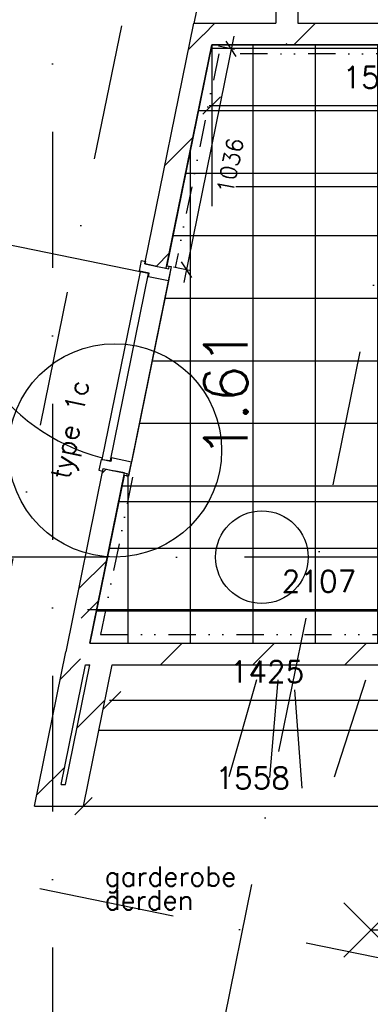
# Model space of a CAD drawing. Extents: x -171140 to 151546, y -8083 to 162438.
# Tile 80 of 96: x 36877 to 38490, y 80991 to 85518. Entities that reach past the tile are written whole.
import ezdxf
from ezdxf.enums import TextEntityAlignment as Align

# ---------------------------------------------------------------- set-up
doc = ezdxf.new("R2010")
doc.units = 0
doc.header["$LTSCALE"] = 50
doc.header["$MEASUREMENT"] = 0
doc.header["$PDMODE"] = 3
doc.header["$PDSIZE"] = 0.001
for name, pattern in [('DIVIDE', [31.25, 12.5, -6.25, 0, -6.25, 0, -6.25]), ('HIDDEN2', [0.1875, 0.125, -0.0625]), ('STRAM_0WT$0$DASHDOT', [25, 12.5, -6.25, 0, -6.25])]:
    doc.linetypes.add(name, pattern=pattern)
doc.layers.get('0').update_dxf_attribs({"linetype": 'CONTINUOUS'})
doc.layers.get('DEFPOINTS').update_dxf_attribs({"linetype": 'CONTINUOUS'})
for name, color, linetype in [('00', 7, 'CONTINUOUS'), ('_DETAILNUMMERS', 4, 'CONTINUOUS'), ('_DETAILNUMMERSTEKST', 4, 'CONTINUOUS'), ('_INTERIEUR', 7, 'CONTINUOUS'), ('A--A22--_F123-', 9, 'CONTINUOUS'), ('A--L08A1_HULPLIJNEN', 7, 'CONTINUOUS'), ('A--L21--', 3, 'CONTINUOUS'), ('A--L22--_F-2--', 7, 'CONTINUOUS'), ('A--L24AC1_TRAPPEN', 1, 'HIDDEN2'), ('A--L32--', 7, 'CONTINUOUS'), ('A--L32--_F123-', 1, 'CONTINUOUS'), ('A--L32--_F123-DRAAIR', 7, 'CONTINUOUS'), ('A--L56--', 7, 'CONTINUOUS'), ('A--L65--', 7, 'CONTINUOUS'), ('A--L65--_F-23-', 7, 'CONTINUOUS'), ('A--L65--_F123-', 7, 'CONTINUOUS'), ('A--L70--INVENTARIS', 2, 'CONTINUOUS'), ('A--M$1A-_F123-', 1, 'CONTINUOUS'), ('A--M1$A-_F123-', 1, 'CONTINUOUS'), ('A--T$1A-_F123-_R', 4, 'CONTINUOUS'), ('STRAM_0WT$0$A--L$7A-_STRAM', 1, 'STRAM_0WT$0$DASHDOT'), ('STRAM_0WT$0$A--L$7AC3-_STR', 3, 'STRAM_0WT$0$DASHDOT'), ('TEGELS', 253, 'CONTINUOUS'), ('TEKST_KOZIJNMERK', 10, 'CONTINUOUS'), ('TEKSTKOZIJNMERK', 2, 'CONTINUOUS'), ('X--LR---_CP', 7, 'CONTINUOUS')]:
    doc.layers.add(name, color=color, linetype=linetype)
doc.styles.add('ALFA-0_25', font='ROMANS')
doc.styles.add('B-01', font='SIMPLEX.SHX', dxfattribs={"width": 0.8, "height": 4.5})
doc.styles.add('HIEMSTRA', font='romans.shx')
doc.dimstyles.new('BEILEN', dxfattribs={"dimscale": 40, "dimtxt": 2.5, "dimasz": 2, "dimexe": 0.3, "dimexo": 0.3, "dimgap": 2, "dimtad": 1, "dimdec": 0, "dimzin": 0, "dimtxsty": 'HIEMSTRA', "dimblk1": 'OBLIQUE', "dimblk2": 'OBLIQUE', "dimsah": 1, "dimcen": -0.09, "dimdle": 0.3, "dimse1": 1, "dimclrd": 2, "dimclre": 2, "dimclrt": 3, "dimazin": 3, "dimtfac": 1, "dimtdec": 4, "dimtofl": 0, "dimtmove": 0, "dimatfit": 3, "dimtvp": 625, "dimtolj": 1, "dimtzin": 0})
doc.dimstyles.new('STANDARD$0', dxfattribs={"dimscale": 50, "dimtxt": 2.5, "dimasz": 2, "dimexe": 2, "dimexo": 0, "dimgap": 2, "dimtad": 1, "dimdec": 0, "dimzin": 0, "dimtxsty": 'ALFA-0_25', "dimblk1": 'OBLIQUE', "dimblk2": 'OBLIQUE', "dimsah": 1, "dimcen": -3, "dimdle": 2, "dimclrd": 1, "dimclre": 1, "dimclrt": 2, "dimazin": 3, "dimtfac": 0.666667, "dimtofl": 0, "dimtmove": 0, "dimatfit": 3, "dimtvp": 0.833333, "dimtolj": 1, "dimtzin": 0})
pattern_1 = [(45, (-37138.65, -82601.86), (-212.132, 212.132), [])]
pattern_2 = [(45, (-37006.25, -81951.86), (-212.132, 212.132), [])]

# ---------------------------------------------------------------- blocks, each defined once
blk = doc.blocks.new('*U1202')
at = {"layer": 'A--A22--_F123-', "linetype": 'CONTINUOUS'}
h = blk.add_hatch(dxfattribs=at)
h.set_pattern_fill('ALFALINE', color=256, scale=300, style=0)
h.set_pattern_definition(pattern_1)
h.paths.add_polyline_path([(0, 0), (-49, 10), (122.7, 852.6), (171.6, 842.6), (220.6, 832.7), (61.2, 50)])
at = {"layer": 'A--L22--_F-2--', "color": 3, "linetype": 'CONTINUOUS'}
for points in [[(-49, 10), (-49, 10), (122.7, 852.6), (171.6, 842.6)], [(61.2, 50), (61.2, 50), (220.6, 832.7), (171.6, 842.6)]]:
    blk.add_lwpolyline(points, dxfattribs=at)
blk = doc.blocks.new('DR_880_TYPE1')
at = {"layer": 'A--L32--_F123-', "color": 1}
blk.add_line((67, 0), (917, 0), dxfattribs=at)
at = {"layer": 'A--L32--_F123-'}
for points in [[(0, 9), (0, 0), (67, 0), (67, 93.8), (50, 93.8), (50, 139), (0, 139), (0, 121), (12, 121), (12, 9), (0, 9)], [(984, 9), (984, 0), (917, 0), (917, 93.8), (934, 93.8), (934, 139), (984, 139), (984, 121), (972, 121), (972, 9), (984, 9)], [(52, 95.6), (52, 135.6), (932, 135.6), (929, 95.6), (52, 95.6)]]:
    blk.add_lwpolyline(points, close=True, dxfattribs=at)
at = {"layer": 'A--L32--_F123-DRAAIR', "color": 1}
blk.add_lwpolyline([(52, 135.6), (52, 1015.6, -0.381848), (924.9, 135.8)], format="xyb", dxfattribs=at)
at = {"layer": 'X--LR---_CP', "color": 1}
for p in [(12, 121), (12, 9)]:
    blk.add_point(p, dxfattribs=at)
at = {"layer": 'X--LR---_CP', "color": 2}
for p in [(972, 121), (972, 9)]:
    blk.add_point(p, dxfattribs=at)
at = {"layer": 'X--LR---_CP'}
blk.add_point((0, 0), dxfattribs=at)
blk = doc.blocks.new('S060204-')
at = {"layer": 'A--L65--_F-23-', "color": 255}
blk.add_circle((0, 0), 0.0123, dxfattribs=at)
at = {"layer": 'A--L65--_F123-', "color": 1, "linetype": 'CONTINUOUS'}
for points in [[(-1.25, 6.25), (1.25, 3.75)], [(1.25, 6.25), (-1.25, 3.75)], [(0, 0), (0, 5)]]:
    blk.add_lwpolyline(points, dxfattribs=at)
blk = doc.blocks.new('S060205A')
at = {"layer": 'A--L65--_F-23-', "color": 255}
blk.add_circle((0, -0.0123), 0.0123, dxfattribs=at)
at = {"layer": 'A--L65--_F123-', "color": 1, "linetype": 'CONTINUOUS'}
blk.add_lwpolyline([(0, -0.0123), (0, 6.2377)], dxfattribs=at)
for points in [[(-0.5, 5.7377, 0.41), (0, 5.2377)], [(0, 4.2377, 1), (0, 5.2377)], [(0, 4.2377, 1), (0, 3.2377)], [(0, 2.2377, 1), (0, 3.2377)], [(0, 2.2377, 1), (0, 1.2377)], [(0.5, 0.7377, 0.41), (0, 1.2377)]]:
    blk.add_lwpolyline(points, format="xyb", dxfattribs=at)
at = {"layer": 'A--L65--', "xscale": -1}
blk.add_blockref('S060204-', (0, 1.4877), dxfattribs=at)
blk.add_blockref('S060204-', (0, 1.4877), dxfattribs=at)
at = {"layer": 'A--L65--', "rotation": 180}
blk.add_blockref('S060204-', (0, 4.4877), dxfattribs=at)
blk.add_blockref('S060204-', (0, 4.4877), dxfattribs=at)
blk = doc.blocks.new('*U1136')
at = {"layer": 'A--A22--_F123-', "linetype": 'CONTINUOUS'}
h = blk.add_hatch(dxfattribs=at)
h.set_pattern_fill('ALFALINE', color=256, scale=300, style=0)
h.set_pattern_definition([(45, (-37501.92, -84385.17), (-212.132, 212.132), [])])
h.paths.add_polyline_path([(0, 0), (-49, 10), (176.4, 1116.7), (217.3, 1066.7), (258.1, 1016.7), (49, -10)])
at = {"layer": 'A--L22--_F-2--', "color": 3, "linetype": 'CONTINUOUS'}
for points in [[(0, 0), (-49, 10), (176.4, 1116.7), (176.4, 1116.7)], [(0, 0), (49, -10), (258.1, 1016.7), (258.1, 1016.7)]]:
    blk.add_lwpolyline(points, dxfattribs=at)
blk = doc.blocks.new('*U1135')
at = {"layer": 'A--A22--_F123-', "linetype": 'CONTINUOUS'}
h = blk.add_hatch(dxfattribs=at)
h.set_pattern_fill('ALFALINE', color=256, scale=300, style=0)
h.set_pattern_definition([(45, (-38105.6, -86410.56), (-212.132, 212.132), [])])
h.paths.add_polyline_path([(0, 0), (50, 41.1), (50, -908.7), (0, -958.7), (-50, -908.7), (-50, -41.1)])
at = {"layer": 'A--L22--_F-2--', "color": 3, "linetype": 'CONTINUOUS'}
for points in [[(50, 41.1), (50, 41.1), (50, -908.7), (50, -908.7)], [(-50, -41.1), (-50, -41.1), (-50, -908.7), (-50, -908.7)]]:
    blk.add_lwpolyline(points, dxfattribs=at)
blk = doc.blocks.new('STRAM_0WT')
at = {"layer": 'STRAM_0WT$0$A--L$7A-_STRAM'}
for p, q in [((-35527.847, 66718.097), (-57057.909, -38976.081)), ((-34180.516, 66443.644), (-38993.943, 42813.838)), ((-33134.933, 48151.782), (-53629.97, 52326.651)), ((-20830.441, 50799.999), (-39925.329, 50800.004))]:
    blk.add_line(p, q, dxfattribs=at)
at = {"layer": 'STRAM_0WT$0$A--L$7AC3-_STR'}
blk.add_line((-38589.938, 89008.057), (-38589.938, -5393.534), dxfattribs=at)
blk = doc.blocks.new('*U1044')
at = {"layer": 'A--A22--_F123-', "linetype": 'CONTINUOUS'}
h = blk.add_hatch(dxfattribs=at)
h.set_pattern_fill('ALFALINE', color=256, scale=300, style=0)
h.set_pattern_definition(pattern_2)
h.paths.add_polyline_path([(0, 0), (-61.2, -50), (83.4, 660), (132.4, 650), (173.2, 600), (61.2, 50)])
at = {"layer": 'A--L22--_F-2--', "color": 3, "linetype": 'CONTINUOUS'}
for points in [[(-61.2, -50), (-61.2, -50), (83.4, 660), (83.4, 660)], [(61.2, 50), (61.2, 50), (173.2, 600), (173.2, 600)]]:
    blk.add_lwpolyline(points, dxfattribs=at)
blk = doc.blocks.new('*U1043')
at = {"layer": 'A--A22--_F123-', "linetype": 'CONTINUOUS'}
h = blk.add_hatch(dxfattribs=at)
h.set_pattern_fill('ALFALINE', color=256, scale=300, style=0)
h.set_pattern_definition([(45, (-37128.7, -81951.86), (-212.132, 212.132), [])])
h.paths.add_polyline_path([(0, 0), (40.8, -50), (173.2, 600), (132.4, 650), (71.2, 600), (-40.8, 50)])
at = {"layer": 'A--L22--_F-2--', "color": 3, "linetype": 'CONTINUOUS'}
for points in [[(-40.8, 50), (-40.8, 50), (71.2, 600), (71.2, 600)], [(40.8, -50), (40.8, -50), (173.2, 600), (173.2, 600)]]:
    blk.add_lwpolyline(points, dxfattribs=at)
blk = doc.blocks.new('*U1042')
at = {"layer": 'A--A22--_F123-', "linetype": 'CONTINUOUS'}
h = blk.add_hatch(dxfattribs=at)
h.set_pattern_fill('ALFALINE', color=256, scale=300, style=0)
h.set_pattern_definition(pattern_2)
h.paths.add_polyline_path([(0, 0), (-61.2, -50), (163.3, -50), (122.5, 0), (81.6, 50), (61.2, 50)])
at = {"layer": 'A--L22--_F-2--', "color": 3, "linetype": 'CONTINUOUS'}
for points in [[(61.2, 50), (61.2, 50), (81.6, 50), (81.6, 50)], [(-61.2, -50), (-61.2, -50), (163.3, -50), (163.3, -50)]]:
    blk.add_lwpolyline(points, dxfattribs=at)
blk = doc.blocks.new('*U1041')
at = {"layer": 'A--A22--_F123-', "linetype": 'CONTINUOUS'}
h = blk.add_hatch(dxfattribs=at)
h.set_pattern_fill('ALFALINE', color=256, scale=300, style=0)
h.set_pattern_definition(pattern_1)
h.paths.add_polyline_path([(0, 0), (61.2, 50), (122.5, 50), (122.5, 0), (61.3, -50), (40.8, -50)])
at = {"layer": 'A--L22--_F-2--', "color": 3, "linetype": 'CONTINUOUS'}
for points in [[(61.2, 50), (61.2, 50), (122.5, 50), (122.5, 50)], [(40.8, -50), (40.8, -50), (61.3, -50), (61.3, -50)]]:
    blk.add_lwpolyline(points, dxfattribs=at)
blk = doc.blocks.new('*U1039')
at = {"layer": 'A--A22--_F123-', "linetype": 'CONTINUOUS'}
h = blk.add_hatch(dxfattribs=at)
h.set_pattern_fill('ALFALINE', color=256, scale=300, style=0)
h.set_pattern_definition([(45, (-38105.6, -85451.86), (-212.132, 212.132), [])])
h.paths.add_polyline_path([(0, 0), (50, 50), (1251.5, 50), (1251.5, 0), (1201.5, -50), (0, -50)])
at = {"layer": 'A--L22--_F-2--', "color": 3, "linetype": 'CONTINUOUS'}
for points in [[(50, 50), (50, 50), (1251.5, 50), (1251.5, 50)], [(0, -50), (0, -50), (1201.5, -50), (1201.5, -50)]]:
    blk.add_lwpolyline(points, dxfattribs=at)
blk = doc.blocks.new('*U1031')
at = {"layer": 'A--A22--_F123-', "linetype": 'CONTINUOUS'}
h = blk.add_hatch(dxfattribs=at)
h.set_pattern_fill('ALFALINE', color=256, scale=300, style=0)
h.set_pattern_definition([(45, (-37261.12, -82601.86), (-212.132, 212.132), [])])
h.paths.add_polyline_path([(0, 0), (0, 50), (1515.9, 50), (1515.9, 0), (1465.9, -50), (40.8, -50)])
at = {"layer": 'A--L22--_F-2--', "color": 3, "linetype": 'CONTINUOUS'}
for points in [[(0, 50), (0, 50), (1515.9, 50), (1515.9, 50)], [(40.8, -50), (40.8, -50), (1465.9, -50), (1465.9, -50)]]:
    blk.add_lwpolyline(points, dxfattribs=at)
blk = doc.blocks.new('*U1030')
at = {"layer": 'A--A22--_F123-', "linetype": 'CONTINUOUS'}
h = blk.add_hatch(dxfattribs=at)
h.set_pattern_fill('ALFALINE', color=256, scale=300, style=0)
h.set_pattern_definition([(45, (-37719.2, -85451.86), (-212.132, 212.132), [])])
h.paths.add_polyline_path([(0, 0), (-40.8, 50), (336.4, 50), (386.4, 0), (386.4, -50), (40.8, -50)])
at = {"layer": 'A--L22--_F-2--', "color": 3, "linetype": 'CONTINUOUS'}
for points in [[(-40.8, 50), (-40.8, 50), (336.4, 50), (336.4, 50)], [(40.8, -50), (40.8, -50), (386.4, -50), (386.4, -50)]]:
    blk.add_lwpolyline(points, dxfattribs=at)
blk = doc.blocks.new('_OBLIQUE')
at = {"color": 0, "linetype": 'BYBLOCK'}
blk.add_line((-0.5, -0.5), (0.5, 0.5), dxfattribs=at)
blk = doc.blocks.new('*D280')
at = {"layer": 'A--M$1A-_F123-', "color": 2, "linetype": 'CONTINUOUS'}
for p, q in [((39307.1, 85276.9), (39307.1, 85111.4)), ((37748, 85123.4), (39319.1, 85123.4))]:
    blk.add_line(p, q, dxfattribs=at)
at = {"layer": 'DEFPOINTS', "color": 0, "linetype": 'CONTINUOUS'}
for p in [(39307.1, 85288.9), (37760, 85123.4), (39307.1, 85123.4)]:
    blk.add_point(p, dxfattribs=at)
at = {"layer": 'A--M$1A-_F123-', "color": 2, "linetype": 'CONTINUOUS', "xscale": 80, "yscale": 80, "zscale": 80, "rotation": 180}
blk.add_blockref('_OBLIQUE', (37760, 85123.4), dxfattribs=at)
at = {"layer": 'A--M$1A-_F123-', "color": 2, "linetype": 'CONTINUOUS', "xscale": 80, "yscale": 80, "zscale": 80}
blk.add_blockref('_OBLIQUE', (39307.1, 85123.4), dxfattribs=at)
at = {"layer": 'A--M$1A-_F123-', "color": 3, "linetype": 'CONTINUOUS', "insert": (38533.6, 85253.4), "char_height": 100, "attachment_point": 5, "style": 'HIEMSTRA'}
blk.add_mtext('\\A1;1547', dxfattribs=at)
blk = doc.blocks.new('*D289')
at = {"layer": 'A--M$1A-_F123-', "color": 2, "linetype": 'CONTINUOUS'}
for p, q in [((37187.9, 82805.9), (39319.1, 82805.9)), ((39307.1, 82663.9), (39307.1, 82817.9))]:
    blk.add_line(p, q, dxfattribs=at)
at = {"layer": 'DEFPOINTS', "color": 0, "linetype": 'CONTINUOUS'}
for p in [(39307.1, 82805.9), (37199.9, 82651.9), (39307.1, 82651.9)]:
    blk.add_point(p, dxfattribs=at)
at = {"layer": 'A--M$1A-_F123-', "color": 2, "linetype": 'CONTINUOUS', "xscale": 80, "yscale": 80, "zscale": 80, "rotation": 180}
blk.add_blockref('_OBLIQUE', (37199.9, 82805.9), dxfattribs=at)
at = {"layer": 'A--M$1A-_F123-', "color": 2, "linetype": 'CONTINUOUS', "xscale": 80, "yscale": 80, "zscale": 80}
blk.add_blockref('_OBLIQUE', (39307.1, 82805.9), dxfattribs=at)
at = {"layer": 'A--M$1A-_F123-', "color": 3, "linetype": 'CONTINUOUS', "insert": (38253.5, 82935.9), "char_height": 100, "attachment_point": 5, "style": 'HIEMSTRA'}
blk.add_mtext('\\A1;2107', dxfattribs=at)
blk = doc.blocks.new('*D312')
at = {"color": 2, "linetype": 'BYBLOCK'}
blk.add_line((37290, 82390), (38739, 82390), dxfattribs=at)
at = {"layer": 'DEFPOINTS', "color": 0, "linetype": 'BYBLOCK'}
for p in [(37302, 82390), (38727, 82390), (38727, 82390)]:
    blk.add_point(p, dxfattribs=at)
at = {"color": 2, "linetype": 'BYBLOCK', "xscale": 80, "yscale": 80, "zscale": 80, "rotation": 180}
blk.add_blockref('_OBLIQUE', (37302, 82390), dxfattribs=at)
at = {"color": 2, "linetype": 'BYBLOCK', "xscale": 80, "yscale": 80, "zscale": 80}
blk.add_blockref('_OBLIQUE', (38727, 82390), dxfattribs=at)
at = {"color": 3, "linetype": 'BYBLOCK', "insert": (38014.5, 82520), "char_height": 100, "attachment_point": 5, "style": 'HIEMSTRA'}
blk.add_mtext('\\A1;1425', dxfattribs=at)
blk = doc.blocks.new('*D313')
at = {"color": 2, "linetype": 'BYBLOCK'}
blk.add_line((37157.6, 81901.9), (38739, 81901.9), dxfattribs=at)
at = {"layer": 'DEFPOINTS', "color": 0, "linetype": 'BYBLOCK'}
for p in [(37169.6, 81901.9), (38727, 81901.9), (38727, 81901.9)]:
    blk.add_point(p, dxfattribs=at)
at = {"color": 2, "linetype": 'BYBLOCK', "xscale": 80, "yscale": 80, "zscale": 80, "rotation": 180}
blk.add_blockref('_OBLIQUE', (37169.6, 81901.9), dxfattribs=at)
at = {"color": 2, "linetype": 'BYBLOCK', "xscale": 80, "yscale": 80, "zscale": 80}
blk.add_blockref('_OBLIQUE', (38727, 81901.9), dxfattribs=at)
at = {"color": 3, "linetype": 'BYBLOCK', "insert": (37948.3, 82031.9), "char_height": 100, "attachment_point": 5, "style": 'HIEMSTRA'}
blk.add_mtext('\\A1;1558', dxfattribs=at)
blk = doc.blocks.new('*D487')
at = {"layer": 'A--M1$A-_F123-', "color": 1}
for p, q in [((37861.8, 85442.5), (37631.1, 84309.9)), ((37865.3, 85380.6), (37791, 85395.7)), ((37658.6, 84365.5), (37584.3, 84380.6))]:
    blk.add_line(p, q, dxfattribs=at)
at = {"layer": 'DEFPOINTS', "color": 0}
for p in [(37865.3, 85380.6), (37643.1, 84368.7), (37658.6, 84365.5)]:
    blk.add_point(p, dxfattribs=at)
at = {"layer": 'A--M1$A-_F123-', "color": 1, "xscale": 60, "yscale": 60, "zscale": 60}
for p, rotation in [((37849.8, 85383.7), 78.48908992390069), ((37643.1, 84368.7), 258.4890899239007)]:
    blk.add_blockref('_OBLIQUE', p, dxfattribs=dict(at, rotation=rotation))
at = {"layer": 'A--M1$A-_F123-', "color": 2, "insert": (37845.1, 84846.5), "char_height": 75, "attachment_point": 5, "rotation": 78.4891, "style": 'ALFA-0_25'}
blk.add_mtext('\\A1;1036', dxfattribs=at)
blk = doc.blocks.new('DETAILNR')
at = {"layer": '_DETAILNUMMERS'}
blk.add_circle((32.9, -23.2), 490.7, dxfattribs=at)
at = {"layer": 'X--LR---_CP'}
blk.add_point((0, 0), dxfattribs=at)
at = {"layer": '_DETAILNUMMERSTEKST', "style": 'ALFA-0_25'}
blk.add_attdef('DETAILNR', text='', height=200, rotation=90, dxfattribs=at).set_placement((-618.4, 223.8), align=Align.RIGHT)

msp = doc.modelspace()

# ---------------------------------------------------------------- hatches: boundary and pattern name
at = {"layer": 'TEGELS'}
h = msp.add_hatch(dxfattribs=at)
h.set_pattern_fill('NET', color=256, scale=2300, style=0)
h.paths.add_polyline_path([(37377.5, 83418.6), (37356.9, 83422.8), (37199.9, 82651.9), (39307.1, 82651.9), (39307.1, 83359.9), (39289.1, 83359.9), (39289.1, 84243.9), (39307.1, 84243.9), (39307.1, 84459.9), (39289.1, 84459.9), (39289.1, 85343.9), (39307.1, 85343.9), (39307.1, 85401.9), (37760, 85401.9), (37553.3, 84387.1), (37573.9, 84382.9)])

# ---------------------------------------------------------------- linework, layer by layer
msp.add_line((37240.8, 82251.9), (38727, 82251.9))
at = {"layer": '_INTERIEUR'}
for p, q in [((37840.2, 82038.7), (37967.7, 82485.1)), ((38028.1, 82033.2), (38065.9, 82482.2)), ((38325.5, 82036.8), (38469.7, 82482.7)), ((38176.2, 81985.1), (38142.5, 82436.3))]:
    msp.add_line(p, q, dxfattribs=at)
at = {"layer": 'A--L08A1_HULPLIJNEN', "linetype": 'CONTINUOUS'}
msp.add_line((37870.4, 84751), (39757.1, 84751), dxfattribs=at)
at = {"layer": 'A--L56--', "linetype": 'CONTINUOUS'}
msp.add_line((37862.9, 86407.8), (37678.2, 85501), dxfattribs=at)
at = {"layer": 'A--L70--INVENTARIS', "linetype": 'CONTINUOUS'}
msp.add_line((39307.1, 83301.9), (37332.3, 83301.9), dxfattribs=at)
msp.add_circle((37991.1, 83046.9), 213, dxfattribs=at)
at = {"layer": 'A--M$1A-_F123-', "linetype": 'CONTINUOUS'}
msp.add_line((37760, 85401.9), (37760, 84660.1), dxfattribs=at)
at = {"layer": 'TEGELS'}
msp.add_lwpolyline([(37377.5, 83418.6), (37356.9, 83422.8), (37199.9, 82651.9), (39307.1, 82651.9), (39307.1, 83359.9), (39289.1, 83359.9), (39289.1, 84243.9), (39307.1, 84243.9), (39307.1, 84459.9), (39289.1, 84459.9), (39289.1, 85343.9), (39307.1, 85343.9), (39307.1, 85401.9), (37760, 85401.9), (37553.3, 84387.1), (37573.9, 84382.9)], close=True, dxfattribs=at)
at = {"layer": 'TEGELS', "color": 3, "linetype": 'DIVIDE', "ltscale": 0.2}
for points in [[(39267.1, 85343.9), (39267.1, 85361.9), (37792.7, 85361.9), (37592.5, 84379.1)], [(37396.1, 83414.8), (37248.8, 82691.9), (39267.1, 82691.9), (39267.1, 83359.9)]]:
    msp.add_lwpolyline(points, dxfattribs=at)

# ---------------------------------------------------------------- block references
at = {"layer": '00'}
ref = msp.add_blockref('DETAILNR', (37291.6, 83504.9), dxfattribs=dict(at, rotation=90))
ref.add_attrib('DETAILNR', 'ih11ba', dxfattribs={"layer": '_DETAILNUMMERSTEKST', "height": 200, "rotation": 90, "style": 'ALFA-0_25'}).set_placement((36706.2, 83555.2), align=Align.RIGHT)
at = {"layer": 'A--L21--', "linetype": 'CONTINUOUS'}
for name, p in [('*U1135', (38105.6, 86410.6)), ('*U1136', (37501.9, 84385.2)), ('*U1030', (37719.2, 85451.9)), ('*U1039', (38105.6, 85451.9)), ('*U1202', (37138.7, 82601.9)), ('*U1041', (37138.7, 82601.9)), ('*U1031', (37261.1, 82601.9)), ('*U1044', (37006.2, 81951.9)), ('*U1043', (37128.7, 81951.9)), ('*U1042', (37006.2, 81951.9))]:
    msp.add_blockref(name, p, dxfattribs=at)
at = {"layer": 'A--L24AC1_TRAPPEN'}
msp.add_blockref('STRAM_0WT', (75617, 32246.9), dxfattribs=at)
at = {"layer": 'A--L32--', "xscale": -1, "rotation": 78.48629033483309}
msp.add_blockref('DR_880_TYPE1', (37573.9, 84382.8), dxfattribs=at)
at = {"layer": 'A--L65--', "xscale": 100, "yscale": 100, "zscale": 2, "rotation": 270.0000000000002}
msp.add_blockref('S060205A', (38543.6, 81332.1), dxfattribs=at)

# ---------------------------------------------------------------- texts
at = {"layer": 'A--T$1A-_F123-_R', "style": 'ALFA-0_25'}
msp.add_text('1.61', height=200, rotation=90, dxfattribs=at).set_placement((37925.3, 83500.9))
at = {"layer": 'TEKST_KOZIJNMERK', "style": 'B-01'}
for s, p in [('garderobe ', (37267.2, 81534.3)), ('derden', (37267.2, 81425.1))]:
    msp.add_text(s, height=90, dxfattribs=at).set_placement(p)
at = {"layer": 'TEKSTKOZIJNMERK', "style": 'B-01'}
msp.add_text('type 1c', height=90, rotation=78.4087, dxfattribs=at).set_placement((37105.5, 83400.2))

# ---------------------------------------------------------------- dimensions: what is measured, and where the dimension line sits
at = {"layer": 'A--M$1A-_F123-', "linetype": 'CONTINUOUS'}
for base, p1, p2, picture, middle in [((39307.1, 85123.4), (37760, 85123.4), (39307.1, 85288.9), '*D280', (38533.6, 85253.4)), ((39307.1, 82805.9), (37199.9, 82651.9), (39307.1, 82651.9), '*D289', (38253.5, 82935.9))]:
    dim = msp.add_linear_dim(base=base, p1=p1, p2=p2, dimstyle='BEILEN', override={"dimse1": 1}, dxfattribs=at)
    dim.commit()
    dim.dimension.update_dxf_attribs({"geometry": picture, "text_midpoint": middle})
for base, p1, p2, picture, middle in [((38727, 82390), (37302, 82390), (38727, 82390), '*D312', (38014.5, 82520)), ((38727, 81901.9), (37169.6, 81901.9), (38727, 81901.9), '*D313', (37948.3, 82031.9))]:
    dim = msp.add_linear_dim(base=base, p1=p1, p2=p2, dimstyle='BEILEN', dxfattribs=at)
    dim.commit()
    dim.dimension.update_dxf_attribs({"geometry": picture, "text_midpoint": middle})
at = {"layer": 'A--M1$A-_F123-'}
dim = msp.add_linear_dim(base=(37643.1, 84368.7), p1=(37865.3, 85380.6), p2=(37658.6, 84365.5), angle=258.4891, dimstyle='STANDARD$0', override={"dimscale": 30, "dimblk1": 'OBLIQUE', "dimblk2": 'OBLIQUE'}, dxfattribs=at)
dim.commit()
dim.dimension.update_dxf_attribs({"geometry": '*D487', "text_midpoint": (37845.1, 84846.5), "dimtype": 161})

doc.saveas('drawing.dxf')
